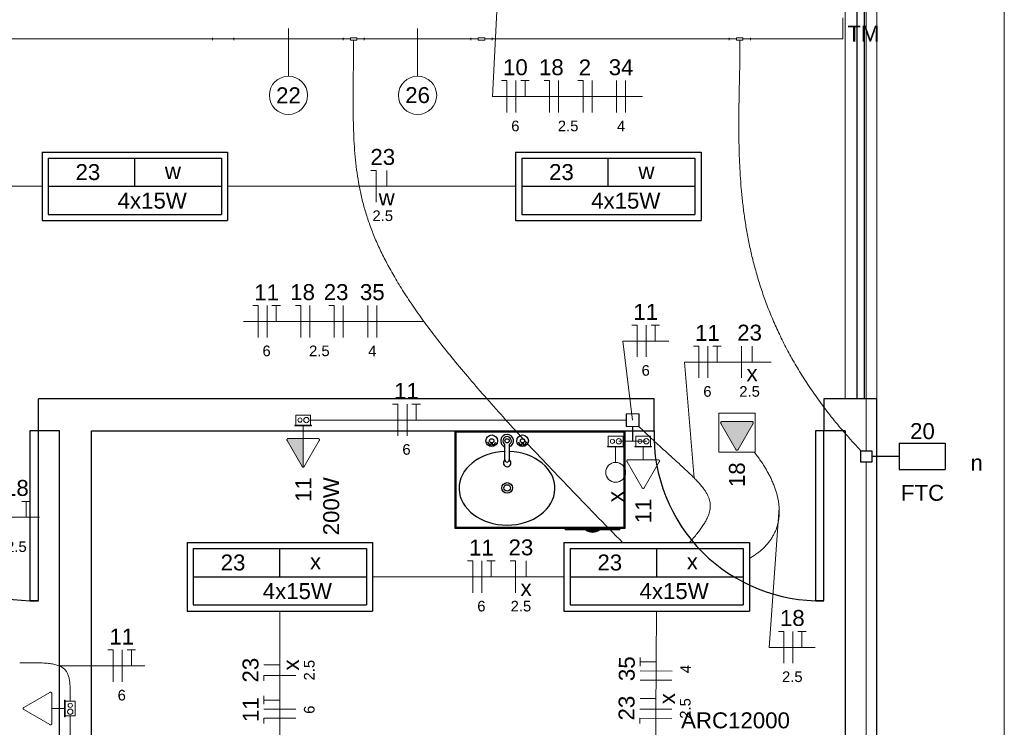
# Model space of a CAD drawing. Header units: millimetres. Extents: x -8 to 220, y -114 to 51.
# Tile 48 of 82: x 55.25 to 59.89, y 25.85 to 29.18. Entities that reach past the tile are written whole.
import ezdxf

# ---------------------------------------------------------------- set-up
doc = ezdxf.new("R2010")
doc.units = ezdxf.units.MM
doc.header["$MEASUREMENT"] = 0
for name, color, linetype, lineweight in [('0.1', 1, 'Continuous', 9), ('02', 2, 'Continuous', 20), ('Conexões - condutos Retangulares', 8, 'Continuous', 5), ('EL-Condutos', 4, 'Continuous', 5), ('EL-Conexões', 9, 'Continuous', 5), ('EL-Fios (Fase 1)', 7, 'Continuous', 5), ('EL-Fios (Fase 2)', 7, 'Continuous', 5), ('EL-Fios (Fase 3)', 7, 'Continuous', 5), ('EL-Fios (Neutro)', 7, 'Continuous', 5), ('EL-Fios (Retorno)', 7, 'Continuous', 5), ('EL-Fios (Terra)', 7, 'Continuous', 5), ('EL-Interruptor', 5, 'Continuous', 5), ('EL-Textos fios', 7, 'Continuous', 5), ('EL-Tomadas', 4, 'Continuous', 5), ('IFC-Caixa de passagem-Contorno', 44, 'Continuous', 5), ('Textos', 7, 'Continuous', 5)]:
    doc.layers.add(name, color=color, linetype=linetype, lineweight=lineweight)
for name, color, linetype in [('1', 1, 'Continuous'), ('AR-SAN', 1, 'Continuous'), ('Arq-parede-alta', 5, 'Continuous'), ('MOBILARIO', 8, 'Continuous'), ('P-SIMBOL', 5, 'Continuous'), ('parede', 5, 'Continuous'), ('porta', 3, 'Continuous')]:
    doc.layers.add(name, color=color, linetype=linetype)
doc.styles.add('Arial', font='arial.ttf')

msp = doc.modelspace()

# ---------------------------------------------------------------- hatches: boundary and pattern name
at = {"layer": 'EL-Tomadas', "linetype": 'Continuous'}
for points in [[(58.6356, 27.1579), (58.7064, 27.2805), (58.7068, 27.2855), (58.7012, 27.2895), (58.5596, 27.2896), (58.5544, 27.2866), (58.5544, 27.2806), (58.6252, 27.1579), (58.6304, 27.1549)], [(56.5871, 27.2097), (56.5871, 27.075), (56.5859, 27.0751), (56.5844, 27.0757), (56.5833, 27.0764), (56.5824, 27.0773), (56.5818, 27.0782), (56.5105, 27.2019), (56.5103, 27.2032), (56.5103, 27.2046), (56.5107, 27.206), (56.5114, 27.2071), (56.5127, 27.2085), (56.5144, 27.2094), (56.5156, 27.2097), (56.5871, 27.2097)]]:
    msp.add_hatch(color=256, dxfattribs=at).paths.add_polyline_path(points)

# ---------------------------------------------------------------- linework, layer by layer
at = {"layer": '0.1', "color": 8}
msp.add_lwpolyline([(42.9598, 50.4719), (42.9598, 36.4967), (35.9598, 36.4967), (35.9598, 34.6967), (59.8898, 34.6967), (59.8896, 21.4966), (39.5098, 21.4966)], dxfattribs=at)
at = {"layer": '02', "color": 8}
for p, q in [((59.1398, 27.3967), (59.1398, 29.3967)), ((59.2898, 27.3967), (59.2898, 29.3967))]:
    msp.add_line(p, q, dxfattribs=at)
at = {"layer": '1', "color": 8}
for centre in [(55.3198, 27.2267), (59.0198, 27.2267)]:
    msp.add_arc(centre, 0.7803, 178.5312, 271.4688, dxfattribs=at)
at = {"layer": 'AR-SAN'}
for p, q in [((57.303, 26.7867), (57.303, 27.2467)), ((57.303, 27.2467), (58.103, 27.2467)), ((57.308, 26.7917), (57.308, 27.2417)), ((57.308, 27.2417), (58.098, 27.2417)), ((58.098, 27.2417), (58.098, 26.7917)), ((58.103, 27.2467), (58.103, 26.7867)), ((58.103, 26.7867), (57.303, 26.7867)), ((58.098, 26.7917), (57.308, 26.7917)), ((57.8221, 26.7797), (57.8221, 26.7867)), ((57.9191, 26.7797), (57.8221, 26.7797)), ((57.9289, 26.7797), (57.9191, 26.7797)), ((57.9721, 26.7797), (57.9289, 26.7797)), ((57.9819, 26.7797), (57.9721, 26.7797)), ((58.0789, 26.7797), (57.9819, 26.7797)), ((58.0789, 26.7797), (58.0789, 26.7867))]:
    msp.add_line(p, q, dxfattribs=at)
for radius, start, end in [(0.0542, 234.6502, 305.3498), (0.0492, 243.956, 296.044)]:
    msp.add_arc((57.9505, 26.824), radius, start, end, dxfattribs=at)
at = {"layer": 'Arq-parede-alta', "color": 8, "ltscale": 0.03}
for points in [[(55.5898, 27.3967), (55.3398, 27.3967)], [(55.4398, 22.8466), (55.4398, 27.2467), (55.3398, 27.2467), (55.3398, 27.3967)], [(58.2398, 27.3967), (55.4398, 27.3967)], [(55.5898, 27.2467), (58.2398, 27.2467), (58.2398, 27.3967)], [(59.2898, 22.6966), (59.2898, 27.3967)], [(55.5898, 22.6966), (55.5898, 27.2467)]]:
    msp.add_lwpolyline(points, dxfattribs=at)
at = {"layer": 'Conexões - condutos Retangulares', "linetype": 'Continuous'}
msp.add_line((59.1284, 29.0901), (59.1284, 29.1901), dxfattribs=at)
at = {"layer": 'Conexões - condutos Retangulares'}
for p, q in [((56.1606, 29.0851), (56.1606, 29.0951)), ((56.2606, 29.0901), (56.1606, 29.0901)), ((56.2606, 29.0851), (56.2606, 29.0951)), ((56.7747, 29.0951), (56.7747, 29.0851)), ((56.8097, 29.0901), (56.7747, 29.0901)), ((56.8397, 29.0951), (56.8097, 29.0951)), ((56.8097, 29.0951), (56.8097, 29.0851)), ((56.8397, 29.0851), (56.8097, 29.0851)), ((56.8397, 29.0951), (56.8397, 29.0851)), ((56.8747, 29.0901), (56.8397, 29.0901)), ((56.8747, 29.0951), (56.8747, 29.0851)), ((57.3771, 29.0951), (57.3771, 29.0851)), ((57.4121, 29.0901), (57.3771, 29.0901)), ((57.4421, 29.0951), (57.4121, 29.0951)), ((57.4121, 29.0951), (57.4121, 29.0851)), ((57.4421, 29.0851), (57.4121, 29.0851)), ((57.4421, 29.0951), (57.4421, 29.0851)), ((57.4771, 29.0901), (57.4421, 29.0901)), ((57.4771, 29.0951), (57.4771, 29.0851)), ((58.5935, 29.0951), (58.5935, 29.0851)), ((58.6285, 29.0901), (58.5935, 29.0901)), ((58.6585, 29.0951), (58.6285, 29.0951)), ((58.6285, 29.0951), (58.6285, 29.0851)), ((58.6585, 29.0851), (58.6285, 29.0851)), ((58.6585, 29.0951), (58.6585, 29.0851)), ((58.6935, 29.0901), (58.6585, 29.0901)), ((58.6935, 29.0951), (58.6935, 29.0851)), ((59.1284, 29.0901), (59.0284, 29.0901))]:
    msp.add_line(p, q, dxfattribs=at)
at = {"layer": 'EL-Condutos', "linetype": 'Continuous'}
for p, q in [((52.4352, 29.0901), (56.1606, 29.0901)), ((56.2606, 29.0901), (56.7747, 29.0901)), ((56.8747, 29.0901), (57.3771, 29.0901)), ((57.4771, 29.0901), (58.5935, 29.0901)), ((58.6935, 29.0901), (59.0284, 29.0901))]:
    msp.add_line(p, q, dxfattribs=at)
for points in [[(59.2397, 27.1513), (59.2397, 27.2689), (59.2397, 27.3792), (59.2397, 27.4828), (59.2397, 27.5802), (59.2397, 27.6718), (59.2397, 27.7582), (59.2397, 27.8399), (59.2397, 27.9173), (59.2397, 27.991), (59.2397, 28.0615), (59.2397, 28.1292), (59.2397, 28.1947), (59.2397, 28.2584), (59.2397, 28.3209), (59.2397, 28.3826), (59.2397, 28.4441), (59.2397, 28.5059), (59.2397, 28.5684), (59.2397, 28.6322), (59.2397, 28.6977), (59.2397, 28.7655), (59.2397, 28.836), (59.2397, 28.9098), (59.2397, 28.9873), (59.2397, 29.0691), (59.2397, 29.1556), (59.2397, 29.2474), (59.2397, 29.3449), (59.2397, 29.4486), (59.2397, 29.5591)], [(58.0931, 26.7193), (57.9624, 26.8523), (57.8409, 26.9776), (57.7284, 27.0956), (57.6243, 27.2067), (57.5286, 27.3114), (57.4407, 27.4101), (57.3604, 27.5032), (57.2872, 27.5912), (57.221, 27.6744), (57.1613, 27.7534), (57.1079, 27.8284), (57.0603, 27.9), (57.0182, 27.9686), (56.9814, 28.0346), (56.9494, 28.0984), (56.9219, 28.1605), (56.8987, 28.2212), (56.8793, 28.2811), (56.8634, 28.3405), (56.8507, 28.3998), (56.8408, 28.4596), (56.8334, 28.5202), (56.8283, 28.582), (56.8249, 28.6455), (56.8231, 28.711), (56.8224, 28.7791), (56.8225, 28.8502), (56.8231, 28.9246), (56.8239, 29.0028), (56.8245, 29.0853)], [(59.2143, 27.152), (59.149, 27.2236), (59.0887, 27.295), (59.0333, 27.3662), (58.9826, 27.4371), (58.9363, 27.5078), (58.8943, 27.5781), (58.8564, 27.6481), (58.8224, 27.7177), (58.792, 27.7869), (58.7651, 27.8557), (58.7415, 27.924), (58.7209, 27.9917), (58.7032, 28.0589), (58.6882, 28.1256), (58.6756, 28.1916), (58.6653, 28.2569), (58.657, 28.3216), (58.6506, 28.3855), (58.6458, 28.4487), (58.6425, 28.5111), (58.6404, 28.5727), (58.6393, 28.6334), (58.6391, 28.6933), (58.6396, 28.7522), (58.6404, 28.8101), (58.6415, 28.8671), (58.6427, 28.923), (58.6437, 28.9779), (58.6443, 29.0317), (58.6443, 29.0843)], [(53.9999, 28.3967), (54.0566, 28.3967), (54.1108, 28.3967), (54.1629, 28.3967), (54.213, 28.3967), (54.2612, 28.3967), (54.3077, 28.3967), (54.3527, 28.3967), (54.3963, 28.3967), (54.4388, 28.3967), (54.4803, 28.3967), (54.5209, 28.3967), (54.5609, 28.3967), (54.6003, 28.3967), (54.6394, 28.3967), (54.6784, 28.3967), (54.7173, 28.3967), (54.7564, 28.3967), (54.7959, 28.3967), (54.8358, 28.3967), (54.8764, 28.3967), (54.9179, 28.3967), (54.9604, 28.3967), (55.004, 28.3967), (55.0491, 28.3967), (55.0956, 28.3967), (55.1438, 28.3967), (55.1938, 28.3967), (55.2459, 28.3967), (55.3002, 28.3967), (55.3568, 28.3967)], [(56.2306, 28.3967), (56.2873, 28.3967), (56.3415, 28.3967), (56.3936, 28.3967), (56.4437, 28.3967), (56.4919, 28.3967), (56.5384, 28.3967), (56.5834, 28.3967), (56.6271, 28.3967), (56.6695, 28.3967), (56.711, 28.3967), (56.7516, 28.3967), (56.7916, 28.3967), (56.831, 28.3967), (56.8701, 28.3967), (56.9091, 28.3967), (56.948, 28.3967), (56.9871, 28.3967), (57.0266, 28.3967), (57.0665, 28.3967), (57.1072, 28.3967), (57.1486, 28.3967), (57.1911, 28.3967), (57.2348, 28.3967), (57.2798, 28.3967), (57.3263, 28.3967), (57.3745, 28.3967), (57.4245, 28.3967), (57.4766, 28.3967), (57.5309, 28.3967), (57.5875, 28.3967)], [(56.6224, 27.2967), (56.6938, 27.2967), (56.7608, 27.2967), (56.8235, 27.2967), (56.8825, 27.2967), (56.9378, 27.2967), (56.99, 27.2967), (57.0393, 27.2967), (57.086, 27.2967), (57.1304, 27.2967), (57.1729, 27.2967), (57.2138, 27.2967), (57.2534, 27.2967), (57.292, 27.2967), (57.33, 27.2967), (57.3676, 27.2967), (57.4052, 27.2967), (57.4431, 27.2967), (57.4816, 27.2967), (57.5211, 27.2967), (57.5618, 27.2967), (57.604, 27.2967), (57.6482, 27.2967), (57.6946, 27.2967), (57.7435, 27.2967), (57.7952, 27.2967), (57.8502, 27.2967), (57.9086, 27.2967), (57.9708, 27.2967), (58.0371, 27.2967), (58.1079, 27.2967)], [(58.1383, 27.2967), (58.1383, 27.2967), (58.1384, 27.2967), (58.1384, 27.2967), (58.1384, 27.2967), (58.1385, 27.2967), (58.1385, 27.2967), (58.1386, 27.2967), (58.1386, 27.2967), (58.1386, 27.2967), (58.1386, 27.2967), (58.1387, 27.2967), (58.1387, 27.2967), (58.1387, 27.2967), (58.1388, 27.2967), (58.1388, 27.2967), (58.1388, 27.2967), (58.1388, 27.2967), (58.1389, 27.2967), (58.1389, 27.2967), (58.1389, 27.2967), (58.1389, 27.2967), (58.139, 27.2967), (58.139, 27.2967), (58.139, 27.2967), (58.1391, 27.2967), (58.1391, 27.2967), (58.1392, 27.2967), (58.1392, 27.2967), (58.1393, 27.2967), (58.1393, 27.2967)], [(58.1688, 27.2666), (58.1999, 27.2365), (58.2297, 27.2082), (58.2581, 27.1818), (58.2851, 27.157), (58.3106, 27.1338), (58.3348, 27.112), (58.3574, 27.0915), (58.3785, 27.0722), (58.3981, 27.054), (58.4162, 27.0368), (58.4326, 27.0204), (58.4474, 27.0048), (58.4606, 26.9898), (58.4721, 26.9753), (58.4819, 26.9613), (58.49, 26.9475), (58.4964, 26.9338), (58.5009, 26.9203), (58.5037, 26.9067), (58.5046, 26.8929), (58.5037, 26.8788), (58.5009, 26.8643), (58.4962, 26.8494), (58.4895, 26.8337), (58.4809, 26.8174), (58.4703, 26.8002), (58.4577, 26.782), (58.443, 26.7627), (58.4263, 26.7422), (58.4074, 26.7205)], [(58.7122, 27.1455), (58.7275, 27.1252), (58.7419, 27.1051), (58.7552, 27.085), (58.7674, 27.0651), (58.7785, 27.0454), (58.7886, 27.0258), (58.7976, 27.0064), (58.8055, 26.9871), (58.8123, 26.9681), (58.818, 26.9493), (58.8226, 26.9308), (58.8261, 26.9125), (58.8284, 26.8945), (58.8297, 26.8768), (58.8297, 26.8593), (58.8287, 26.8423), (58.8265, 26.8255), (58.8231, 26.8091), (58.8186, 26.7931), (58.8129, 26.7774), (58.806, 26.7622), (58.7979, 26.7474), (58.7886, 26.733), (58.7781, 26.7191), (58.7665, 26.7056), (58.7536, 26.6926), (58.7395, 26.6802), (58.7241, 26.6682), (58.7075, 26.6568), (58.6897, 26.6459)], [(59.2397, 27.0979), (59.2397, 26.9027), (59.2396, 26.7197), (59.2396, 26.5481), (59.2396, 26.387), (59.2396, 26.2355), (59.2396, 26.0928), (59.2396, 25.9581), (59.2396, 25.8304), (59.2396, 25.709), (59.2396, 25.5929), (59.2396, 25.4814), (59.2396, 25.3735), (59.2396, 25.2685), (59.2396, 25.1654), (59.2396, 25.0634), (59.2396, 24.9616), (59.2396, 24.8593), (59.2396, 24.7555), (59.2396, 24.6494), (59.2396, 24.5401), (59.2396, 24.4267), (59.2396, 24.3085), (59.2396, 24.1846), (59.2396, 24.0541), (59.2396, 23.9162), (59.2396, 23.7699), (59.2396, 23.6145), (59.2396, 23.4491), (59.2396, 23.2728), (59.2396, 23.0849)], [(56.9135, 26.5592), (56.9494, 26.5592), (56.9842, 26.5592), (57.0178, 26.5592), (57.0504, 26.5592), (57.0821, 26.5592), (57.1128, 26.5592), (57.1428, 26.5592), (57.1721, 26.5592), (57.2007, 26.5592), (57.2289, 26.5592), (57.2566, 26.5592), (57.2839, 26.5592), (57.311, 26.5592), (57.338, 26.5592), (57.3648, 26.5592), (57.3916, 26.5592), (57.4186, 26.5592), (57.4457, 26.5592), (57.473, 26.5592), (57.5007, 26.5592), (57.5289, 26.5592), (57.5575, 26.5592), (57.5868, 26.5592), (57.6168, 26.5592), (57.6475, 26.5592), (57.6792, 26.5592), (57.7117, 26.5592), (57.7454, 26.5592), (57.7801, 26.5592), (57.8161, 26.5592)], [(56.4773, 25.3445), (56.4773, 25.3915), (56.4773, 25.4361), (56.4773, 25.4784), (56.4773, 25.5185), (56.4773, 25.5568), (56.4773, 25.5933), (56.4773, 25.6282), (56.4773, 25.6617), (56.4773, 25.694), (56.4773, 25.7252), (56.4773, 25.7556), (56.4773, 25.7852), (56.4773, 25.8144), (56.4773, 25.8431), (56.4773, 25.8717), (56.4773, 25.9003), (56.4773, 25.9291), (56.4773, 25.9582), (56.4773, 25.9879), (56.4773, 26.0182), (56.4773, 26.0495), (56.4773, 26.0817), (56.4773, 26.1152), (56.4773, 26.1502), (56.4773, 26.1867), (56.4773, 26.2249), (56.4773, 26.2651), (56.4773, 26.3074), (56.4773, 26.3519), (56.4773, 26.3989)], [(58.2513, 26.3989), (58.251, 26.3519), (58.2508, 26.3074), (58.2505, 26.2651), (58.2503, 26.2249), (58.25, 26.1867), (58.2498, 26.1502), (58.2496, 26.1152), (58.2494, 26.0817), (58.2492, 26.0495), (58.249, 26.0182), (58.2489, 25.9879), (58.2487, 25.9582), (58.2485, 25.9291), (58.2483, 25.9003), (58.2481, 25.8717), (58.248, 25.8431), (58.2478, 25.8144), (58.2476, 25.7852), (58.2474, 25.7556), (58.2473, 25.7252), (58.2471, 25.694), (58.2469, 25.6617), (58.2467, 25.6282), (58.2465, 25.5933), (58.2463, 25.5568), (58.246, 25.5185), (58.2458, 25.4784), (58.2455, 25.4361), (58.2453, 25.3915), (58.245, 25.3445)], [(55.49, 25.9743), (55.49, 25.9905), (55.49, 26.0057), (55.4898, 26.0199), (55.4894, 26.0332), (55.4887, 26.0457), (55.4878, 26.0573), (55.4865, 26.0681), (55.4849, 26.0781), (55.4828, 26.0873), (55.4802, 26.0958), (55.4771, 26.1036), (55.4735, 26.1107), (55.4691, 26.1172), (55.4641, 26.123), (55.4584, 26.1282), (55.4519, 26.1329), (55.4446, 26.137), (55.4364, 26.1406), (55.4272, 26.1438), (55.4171, 26.1464), (55.406, 26.1487), (55.3938, 26.1505), (55.3804, 26.152), (55.366, 26.1531), (55.3502, 26.1539), (55.3332, 26.1544), (55.3149, 26.1547), (55.2953, 26.1547), (55.2742, 26.1546), (55.2516, 26.1542)], [(55.4898, 25.9039), (55.4898, 25.8229), (55.4898, 25.7471), (55.4898, 25.6759), (55.4898, 25.6091), (55.4898, 25.5463), (55.4898, 25.4871), (55.4898, 25.4311), (55.4898, 25.3781), (55.4898, 25.3277), (55.4898, 25.2795), (55.4898, 25.2331), (55.4898, 25.1882), (55.4898, 25.1445), (55.4898, 25.1015), (55.4898, 25.059), (55.4898, 25.0165), (55.4898, 24.9737), (55.4898, 24.9303), (55.4898, 24.8859), (55.4898, 24.8401), (55.4898, 24.7926), (55.4898, 24.7431), (55.4898, 24.6911), (55.4898, 24.6363), (55.4898, 24.5784), (55.4898, 24.517), (55.4898, 24.4517), (55.4898, 24.3822), (55.4898, 24.3081), (55.4898, 24.2292)]]:
    msp.add_spline(points, degree=3, dxfattribs=at)
at = {"layer": 'EL-Conexões'}
for p, q in [((58.1383, 27.2667), (58.1383, 27.1967)), ((58.1393, 27.2667), (58.1393, 27.1967)), ((58.1383, 27.1967), (58.074, 27.1967)), ((58.1393, 27.1967), (58.2036, 27.1967))]:
    msp.add_line(p, q, dxfattribs=at)
for points in [[(58.1683, 27.3267), (58.1683, 27.2667), (58.1083, 27.2667), (58.1083, 27.3267), (58.1683, 27.3267)], [(58.1693, 27.3267), (58.1693, 27.2667), (58.1093, 27.2667), (58.1093, 27.3267), (58.1693, 27.3267)]]:
    msp.add_lwpolyline(points, dxfattribs=at)
at = {"layer": 'EL-Fios (Fase 1)'}
for p, q in [((57.79, 28.7441), (57.79, 28.8941)), ((56.6181, 27.6856), (56.6181, 27.8356)), ((56.7761, 27.6856), (56.7761, 27.8356)), ((56.8913, 27.6856), (56.8913, 27.8356)), ((58.6518, 27.4947), (58.6518, 27.6447)), ((58.8936, 26.1519), (58.8936, 26.3019)), ((58.3244, 26.0722), (58.1744, 26.0731)), ((58.3235, 25.9356), (58.1735, 25.9365))]:
    msp.add_line(p, q, dxfattribs=at)
at = {"layer": 'EL-Fios (Fase 2)'}
for p, q in [((57.5891, 28.7441), (57.5891, 28.8941)), ((57.948, 28.7441), (57.948, 28.8941)), ((58.0632, 28.7441), (58.0632, 28.8941)), ((56.4172, 27.6856), (56.4172, 27.8356)), ((58.2031, 27.5936), (58.2031, 27.7436)), ((58.4938, 27.4947), (58.4938, 27.6447)), ((57.0761, 27.2217), (57.0761, 27.3717)), ((57.4291, 26.4842), (57.4291, 26.6342)), ((55.7349, 26.0653), (55.7349, 26.2153)), ((56.5523, 25.936), (56.4023, 25.936))]:
    msp.add_line(p, q, dxfattribs=at)
at = {"layer": 'EL-Fios (Fase 3)'}
for p, q in [((58.1061, 28.7441), (58.1061, 28.8941)), ((56.9342, 27.6856), (56.9342, 27.8356)), ((58.3246, 26.115), (58.1746, 26.1159))]:
    msp.add_line(p, q, dxfattribs=at)
at = {"layer": 'EL-Fios (Neutro)'}
for p, q in [((57.5213, 28.8941), (57.5463, 28.8941)), ((57.5463, 28.7441), (57.5463, 28.8941)), ((57.7222, 28.8941), (57.7472, 28.8941)), ((57.7472, 28.7441), (57.7472, 28.8941)), ((57.8802, 28.8941), (57.9052, 28.8941)), ((57.9052, 28.7441), (57.9052, 28.8941)), ((56.9055, 28.4717), (56.9305, 28.4717)), ((56.9305, 28.3217), (56.9305, 28.4717)), ((56.3494, 27.8356), (56.3744, 27.8356)), ((56.3744, 27.6856), (56.3744, 27.8356)), ((56.5502, 27.8356), (56.5752, 27.8356)), ((56.5752, 27.6856), (56.5752, 27.8356)), ((56.7083, 27.8356), (56.7333, 27.8356)), ((56.7333, 27.6856), (56.7333, 27.8356)), ((58.1352, 27.7436), (58.1602, 27.7436)), ((58.1602, 27.5936), (58.1602, 27.7436)), ((58.4259, 27.6447), (58.4509, 27.6447)), ((58.4509, 27.4947), (58.4509, 27.6447)), ((57.0082, 27.3717), (57.0332, 27.3717)), ((57.0332, 27.2217), (57.0332, 27.3717)), ((57.3612, 26.6342), (57.3862, 26.6342)), ((57.3862, 26.4842), (57.3862, 26.6342)), ((57.5621, 26.6342), (57.5871, 26.6342)), ((57.5871, 26.4842), (57.5871, 26.6342)), ((58.8258, 26.3019), (58.8508, 26.3019)), ((58.8508, 26.1519), (58.8508, 26.3019)), ((55.6671, 26.2153), (55.6921, 26.2153)), ((55.6921, 26.0653), (55.6921, 26.2153)), ((56.5523, 26.094), (56.4023, 26.094)), ((56.4023, 26.069), (56.4023, 26.094)), ((56.5523, 25.8932), (56.4023, 25.8932)), ((56.4023, 25.8682), (56.4023, 25.8932)), ((58.1731, 25.8686), (58.1733, 25.8936)), ((58.3233, 25.8927), (58.1733, 25.8936))]:
    msp.add_line(p, q, dxfattribs=at)
at = {"layer": 'EL-Fios (Retorno)'}
for p, q in [((56.9805, 28.3967), (56.9805, 28.4717)), ((58.7018, 27.5697), (58.7018, 27.6447)), ((57.6371, 26.5592), (57.6371, 26.6342)), ((56.4773, 26.144), (56.4023, 26.144)), ((58.2488, 25.986), (58.1738, 25.9865))]:
    msp.add_line(p, q, dxfattribs=at)
at = {"layer": 'EL-Fios (Terra)'}
for points in [[(57.632, 28.8191), (57.632, 28.8941), (57.612, 28.8941), (57.652, 28.8941)], [(56.4601, 27.7606), (56.4601, 27.8356), (56.4401, 27.8356), (56.4801, 27.8356)], [(58.2459, 27.6686), (58.2459, 27.7436), (58.2259, 27.7436), (58.2659, 27.7436)], [(58.5367, 27.5697), (58.5367, 27.6447), (58.5167, 27.6447), (58.5567, 27.6447)], [(57.1189, 27.2967), (57.1189, 27.3717), (57.0989, 27.3717), (57.1389, 27.3717)], [(55.2815, 26.839), (55.2815, 26.914), (55.2615, 26.914), (55.3015, 26.914)], [(57.4719, 26.5592), (57.4719, 26.6342), (57.4519, 26.6342), (57.4919, 26.6342)], [(58.9365, 26.2269), (58.9365, 26.3019), (58.9165, 26.3019), (58.9565, 26.3019)], [(55.7778, 26.1403), (55.7778, 26.2153), (55.7578, 26.2153), (55.7978, 26.2153)], [(58.2499, 26.1583), (58.1749, 26.1588), (58.1748, 26.1388), (58.175, 26.1788)], [(56.4773, 25.9789), (56.4023, 25.9789), (56.4023, 25.9589), (56.4023, 25.9989)]]:
    msp.add_lwpolyline(points, dxfattribs=at)
at = {"layer": 'EL-Interruptor'}
msp.add_line((58.059, 27.0974), (58.059, 27.1699), dxfattribs=at)
msp.add_circle((58.059, 27.0505), 0.0469, dxfattribs=at)
at = {"layer": 'EL-Textos fios'}
for p, q in [((57.5248, 29.7242), (57.4784, 28.8191)), ((56.5177, 29.1401), (56.5177, 28.9151)), ((57.1259, 29.1401), (57.1259, 28.9151)), ((57.4784, 28.8191), (58.1858, 28.8191)), ((56.3065, 27.7606), (57.0139, 27.7606)), ((57.1561, 27.7606), (57.0139, 27.7606)), ((58.1388, 27.2967), (58.0924, 27.6686)), ((58.0924, 27.6686), (58.3088, 27.6686)), ((58.4295, 27.0235), (58.3831, 27.5697)), ((58.3831, 27.5697), (58.791, 27.5697)), ((58.8294, 26.8831), (58.7829, 26.2269)), ((55.1279, 26.839), (55.3443, 26.839)), ((58.7829, 26.2269), (58.9994, 26.2269)), ((55.4372, 26.1403), (55.6242, 26.1403)), ((55.6242, 26.1403), (55.8406, 26.1403))]:
    msp.add_line(p, q, dxfattribs=at)
for centre in [(56.5177, 28.8251), (57.1259, 28.8251)]:
    msp.add_circle(centre, 0.09, dxfattribs=at)
at = {"layer": 'EL-Tomadas'}
for p, q in [((58.6252, 27.1579), (58.5544, 27.2806)), ((58.5596, 27.2896), (58.7012, 27.2895)), ((58.7064, 27.2805), (58.6356, 27.1579)), ((56.5871, 27.2096), (56.5871, 27.2699)), ((56.5819, 27.078), (56.5111, 27.2007)), ((56.5163, 27.2097), (56.6579, 27.2096)), ((56.5871, 27.2097), (56.5871, 27.075)), ((56.6631, 27.2006), (56.5923, 27.078)), ((58.1886, 27.1096), (58.1886, 27.1699)), ((58.1834, 26.978), (58.1126, 27.1007)), ((58.1178, 27.1097), (58.2594, 27.1096)), ((58.2646, 27.1006), (58.1938, 26.978)), ((55.2711, 25.9443), (55.3938, 26.0151)), ((55.4028, 26.0099), (55.4027, 25.8683)), ((55.3937, 25.8631), (55.2711, 25.9339)), ((55.4027, 25.9391), (55.463, 25.9391))]:
    msp.add_line(p, q, dxfattribs=at)
for points in [[(58.7164, 27.1449), (58.7164, 27.3295), (58.5444, 27.3295), (58.5444, 27.1449), (58.7164, 27.1449)], [(58.5596, 27.2896), (58.5589, 27.2895), (58.5582, 27.2894), (58.5575, 27.2892), (58.5569, 27.2889), (58.5563, 27.2886), (58.5557, 27.2882), (58.5552, 27.2877), (58.5548, 27.2871), (58.5544, 27.2866), (58.5541, 27.2859), (58.5538, 27.2853), (58.5537, 27.2846), (58.5536, 27.2839), (58.5536, 27.2832), (58.5537, 27.2825), (58.5538, 27.2818), (58.5541, 27.2812), (58.5544, 27.2806)], [(58.7064, 27.2805), (58.7067, 27.2811), (58.7069, 27.2818), (58.7071, 27.2825), (58.7072, 27.2831), (58.7072, 27.2838), (58.7071, 27.2845), (58.7069, 27.2852), (58.7067, 27.2859), (58.7064, 27.2865), (58.706, 27.2871), (58.7056, 27.2876), (58.705, 27.2881), (58.7045, 27.2885), (58.7039, 27.2889), (58.7032, 27.2891), (58.7026, 27.2893), (58.7019, 27.2895), (58.7012, 27.2895)], [(56.5163, 27.2097), (56.5156, 27.2096), (56.5149, 27.2095), (56.5142, 27.2093), (56.5136, 27.209), (56.513, 27.2087), (56.5124, 27.2083), (56.5119, 27.2078), (56.5115, 27.2073), (56.5111, 27.2067), (56.5108, 27.2061), (56.5105, 27.2054), (56.5104, 27.2047), (56.5103, 27.204), (56.5103, 27.2033), (56.5104, 27.2026), (56.5105, 27.202), (56.5108, 27.2013), (56.5111, 27.2007)], [(56.6631, 27.2006), (56.6634, 27.2012), (56.6636, 27.2019), (56.6638, 27.2026), (56.6639, 27.2033), (56.6639, 27.204), (56.6638, 27.2047), (56.6636, 27.2053), (56.6634, 27.206), (56.6631, 27.2066), (56.6627, 27.2072), (56.6623, 27.2077), (56.6617, 27.2082), (56.6612, 27.2086), (56.6606, 27.209), (56.6599, 27.2093), (56.6593, 27.2095), (56.6586, 27.2096), (56.6579, 27.2096)], [(58.6252, 27.1579), (58.6256, 27.1573), (58.626, 27.1567), (58.6265, 27.1563), (58.6271, 27.1559), (58.6277, 27.1555), (58.6283, 27.1552), (58.629, 27.155), (58.6297, 27.1549), (58.6304, 27.1549), (58.6311, 27.1549), (58.6318, 27.155), (58.6325, 27.1552), (58.6331, 27.1555), (58.6337, 27.1559), (58.6343, 27.1563), (58.6348, 27.1567), (58.6352, 27.1573), (58.6356, 27.1579)], [(58.1178, 27.1097), (58.1171, 27.1096), (58.1164, 27.1095), (58.1157, 27.1093), (58.1151, 27.109), (58.1145, 27.1087), (58.1139, 27.1083), (58.1134, 27.1078), (58.113, 27.1073), (58.1126, 27.1067), (58.1123, 27.1061), (58.112, 27.1054), (58.1119, 27.1047), (58.1118, 27.104), (58.1118, 27.1033), (58.1119, 27.1026), (58.112, 27.102), (58.1123, 27.1013), (58.1126, 27.1007)], [(58.2646, 27.1006), (58.2649, 27.1012), (58.2651, 27.1019), (58.2653, 27.1026), (58.2654, 27.1033), (58.2654, 27.104), (58.2653, 27.1047), (58.2651, 27.1053), (58.2649, 27.106), (58.2646, 27.1066), (58.2642, 27.1072), (58.2638, 27.1077), (58.2633, 27.1082), (58.2627, 27.1086), (58.2621, 27.109), (58.2614, 27.1093), (58.2608, 27.1095), (58.2601, 27.1096), (58.2594, 27.1096)], [(56.5819, 27.078), (56.5823, 27.0774), (56.5827, 27.0769), (56.5832, 27.0764), (56.5838, 27.076), (56.5844, 27.0756), (56.585, 27.0754), (56.5857, 27.0752), (56.5864, 27.075), (56.5871, 27.075), (56.5878, 27.075), (56.5885, 27.0752), (56.5891, 27.0754), (56.5898, 27.0756), (56.5904, 27.076), (56.591, 27.0764), (56.5915, 27.0769), (56.5919, 27.0774), (56.5923, 27.078)], [(58.1834, 26.978), (58.1838, 26.9774), (58.1842, 26.9769), (58.1847, 26.9764), (58.1853, 26.976), (58.1859, 26.9756), (58.1866, 26.9754), (58.1872, 26.9752), (58.1879, 26.975), (58.1886, 26.975), (58.1893, 26.975), (58.19, 26.9752), (58.1907, 26.9754), (58.1913, 26.9756), (58.1919, 26.976), (58.1925, 26.9764), (58.193, 26.9769), (58.1934, 26.9774), (58.1938, 26.978)], [(55.4028, 26.0099), (55.4027, 26.0106), (55.4026, 26.0113), (55.4024, 26.012), (55.4021, 26.0126), (55.4018, 26.0132), (55.4014, 26.0138), (55.4009, 26.0143), (55.4003, 26.0148), (55.3998, 26.0151), (55.3991, 26.0155), (55.3985, 26.0157), (55.3978, 26.0159), (55.3971, 26.0159), (55.3964, 26.0159), (55.3957, 26.0159), (55.395, 26.0157), (55.3944, 26.0155), (55.3938, 26.0151)], [(55.2711, 25.9443), (55.2705, 25.9439), (55.2699, 25.9435), (55.2695, 25.943), (55.2691, 25.9424), (55.2687, 25.9418), (55.2684, 25.9412), (55.2682, 25.9405), (55.2681, 25.9398), (55.2681, 25.9391), (55.2681, 25.9384), (55.2682, 25.9377), (55.2684, 25.9371), (55.2687, 25.9364), (55.2691, 25.9358), (55.2695, 25.9353), (55.2699, 25.9347), (55.2705, 25.9343), (55.2711, 25.9339)], [(55.3937, 25.8631), (55.3943, 25.8628), (55.395, 25.8626), (55.3956, 25.8624), (55.3963, 25.8623), (55.397, 25.8623), (55.3977, 25.8624), (55.3984, 25.8626), (55.3991, 25.8628), (55.3997, 25.8631), (55.4003, 25.8635), (55.4008, 25.8639), (55.4013, 25.8645), (55.4017, 25.865), (55.4021, 25.8656), (55.4023, 25.8663), (55.4025, 25.8669), (55.4026, 25.8676), (55.4027, 25.8683)]]:
    msp.add_lwpolyline(points, dxfattribs=at)
at = {"layer": 'IFC-Caixa de passagem-Contorno'}
for p, q in [((56.5521, 27.2729), (56.5521, 27.3204)), ((56.5521, 27.3204), (56.6221, 27.3204)), ((56.6221, 27.2729), (56.6221, 27.3204)), ((56.5481, 27.2729), (56.6261, 27.2729)), ((56.5481, 27.2699), (56.5481, 27.2729)), ((56.6261, 27.2699), (56.6261, 27.2729)), ((56.5481, 27.2699), (56.6261, 27.2699)), ((58.024, 27.1729), (58.024, 27.2204)), ((58.024, 27.2204), (58.094, 27.2204)), ((58.094, 27.1729), (58.094, 27.2204)), ((58.1536, 27.1729), (58.1536, 27.2204)), ((58.1536, 27.2204), (58.2236, 27.2204)), ((58.2236, 27.1729), (58.2236, 27.2204)), ((58.02, 27.1729), (58.098, 27.1729)), ((58.02, 27.1699), (58.02, 27.1729)), ((58.02, 27.1699), (58.098, 27.1699)), ((58.098, 27.1699), (58.098, 27.1729)), ((58.1496, 27.1729), (58.2276, 27.1729)), ((58.1496, 27.1699), (58.1496, 27.1729)), ((58.1496, 27.1699), (58.2276, 27.1699)), ((58.2276, 27.1699), (58.2276, 27.1729)), ((55.463, 25.9781), (55.463, 25.9001)), ((55.463, 25.9781), (55.466, 25.9781)), ((55.466, 25.9781), (55.466, 25.9001)), ((55.466, 25.9741), (55.5135, 25.9741)), ((55.5135, 25.9741), (55.5135, 25.9041)), ((55.463, 25.9001), (55.466, 25.9001)), ((55.466, 25.9041), (55.5135, 25.9041))]:
    msp.add_line(p, q, dxfattribs=at)
for centre, radius in [((56.5721, 27.2967), 0.00995), ((56.6021, 27.2967), 0.0125), ((58.044, 27.1967), 0.00995), ((58.074, 27.1967), 0.0125), ((58.1736, 27.1967), 0.00995), ((58.2036, 27.1967), 0.0125), ((55.4898, 25.9241), 0.0125), ((55.4898, 25.9541), 0.00995)]:
    msp.add_circle(centre, radius, dxfattribs=at)
at = {"layer": 'MOBILARIO', "color": 1, "linetype": 'Continuous'}
for p, q in [((57.4727, 27.1895), (57.4727, 27.184)), ((57.4727, 27.1895), (57.4727, 27.184)), ((57.4777, 27.1894), (57.4777, 27.184)), ((57.4777, 27.1894), (57.4777, 27.184)), ((57.5377, 27.109), (57.5377, 27.1818)), ((57.5377, 27.109), (57.5377, 27.1818)), ((57.5577, 27.1818), (57.5577, 27.109)), ((57.5577, 27.1818), (57.5577, 27.109)), ((57.6177, 27.1895), (57.6177, 27.184)), ((57.6177, 27.1895), (57.6177, 27.184)), ((57.6227, 27.1894), (57.6227, 27.184)), ((57.6227, 27.1894), (57.6227, 27.184))]:
    msp.add_line(p, q, dxfattribs=at)
for centre, radius in [((57.4752, 27.199), 0.0275), ((57.4752, 27.199), 0.0275), ((57.6202, 27.199), 0.0275), ((57.6202, 27.199), 0.0275), ((57.4752, 27.199), 0.01), ((57.4752, 27.199), 0.01), ((57.4752, 27.179), 0.00559), ((57.4752, 27.179), 0.00559), ((57.5477, 27.199), 0.01), ((57.5477, 27.199), 0.01), ((57.6202, 27.199), 0.01), ((57.6202, 27.199), 0.01), ((57.6202, 27.179), 0.00559), ((57.6202, 27.179), 0.00559), ((57.5479, 26.9773), 0.025), ((57.5479, 26.9773), 0.015)]:
    msp.add_circle(centre, radius, dxfattribs=at)
for centre, radius, start, end in [((57.5477, 27.199), 0.03, 289.6397, 250.3486), ((57.5477, 27.199), 0.03, 289.6397, 250.3486), ((57.4752, 27.199), 0.02, 195.7907, 254.7593), ((57.4752, 27.199), 0.02, 195.7907, 254.7593), ((57.4752, 27.199), 0.02, 285.9211, 343.5587), ((57.4752, 27.199), 0.02, 285.9211, 343.5587), ((57.5477, 27.199), 0.02, 300.2446, 239.6569), ((57.5477, 27.199), 0.02, 300.2446, 239.6569), ((57.6202, 27.199), 0.02, 195.9116, 253.88), ((57.6202, 27.199), 0.02, 195.9116, 253.88), ((57.6202, 27.199), 0.02, 286.0953, 343.7658), ((57.6202, 27.199), 0.02, 286.0953, 343.7658), ((57.548, 27.0944), 0.0175, 125.7967, 56.1346), ((57.548, 27.0944), 0.0175, 125.7967, 56.1346), ((57.5477, 27.109), 0.01, 180, 0), ((57.5477, 27.109), 0.01, 180, 0)]:
    msp.add_arc(centre, radius, start, end, dxfattribs=at)
at = {"layer": 'MOBILARIO', "linetype": 'Continuous'}
msp.add_ellipse((57.5475, 26.9757), major_axis=(-0.2257, 0), ratio=0.76869, start_param=4.755602, end_param=10.950133, dxfattribs=at)
at = {"layer": 'P-SIMBOL'}
for p, q in [((55.3569, 28.558), (56.2305, 28.558)), ((55.3569, 28.558), (55.3569, 28.2355)), ((55.3857, 28.5292), (56.2017, 28.5292)), ((55.3857, 28.5292), (55.3857, 28.2642)), ((55.7937, 28.3967), (55.7937, 28.5292)), ((56.2017, 28.5292), (56.2017, 28.2642)), ((56.2305, 28.558), (56.2305, 28.2355)), ((57.5877, 28.558), (58.4612, 28.558)), ((57.5877, 28.558), (57.5877, 28.2355)), ((57.6164, 28.5292), (58.4325, 28.5292)), ((57.6164, 28.5292), (57.6164, 28.2642)), ((58.0245, 28.3967), (58.0245, 28.5292)), ((58.4325, 28.5292), (58.4325, 28.2642)), ((58.4612, 28.558), (58.4612, 28.2355)), ((55.3857, 28.3967), (56.2017, 28.3967)), ((57.6164, 28.3967), (58.4325, 28.3967)), ((55.3857, 28.2642), (56.2017, 28.2642)), ((57.6164, 28.2642), (58.4325, 28.2642)), ((55.3569, 28.2355), (56.2305, 28.2355)), ((57.5877, 28.2355), (58.4612, 28.2355)), ((59.3947, 27.1873), (59.6112, 27.1873)), ((59.3947, 27.1873), (59.6112, 27.1873)), ((59.3947, 27.1873), (59.3947, 27.0642)), ((59.3947, 27.1873), (59.3947, 27.0642)), ((59.6112, 27.1873), (59.6112, 27.0642)), ((59.6112, 27.1873), (59.6112, 27.0642)), ((59.2132, 27.1522), (59.2662, 27.1522)), ((59.2132, 27.0992), (59.2132, 27.1522)), ((59.2662, 27.1522), (59.2662, 27.0992)), ((59.2662, 27.0992), (59.2132, 27.0992)), ((59.3947, 27.1257), (59.2662, 27.1257)), ((59.3947, 27.0642), (59.6112, 27.0642)), ((59.3947, 27.0642), (59.6112, 27.0642)), ((56.0405, 26.7205), (56.9141, 26.7205)), ((56.0405, 26.7205), (56.0405, 26.398)), ((56.9141, 26.7205), (56.9141, 26.398)), ((57.8155, 26.7205), (58.6891, 26.7205)), ((57.8155, 26.7205), (57.8155, 26.398)), ((58.6891, 26.7205), (58.6891, 26.398)), ((56.0693, 26.6917), (56.8853, 26.6917)), ((56.0693, 26.6917), (56.0693, 26.4267)), ((56.4773, 26.5592), (56.4773, 26.6917)), ((56.8853, 26.6917), (56.8853, 26.4267)), ((57.8443, 26.6917), (58.6603, 26.6917)), ((57.8443, 26.6917), (57.8443, 26.4267)), ((58.2523, 26.5592), (58.2523, 26.6917)), ((58.6603, 26.6917), (58.6603, 26.4267)), ((56.0693, 26.5592), (56.8853, 26.5592)), ((57.8443, 26.5592), (58.6603, 26.5592)), ((56.0405, 26.398), (56.9141, 26.398)), ((56.0693, 26.4267), (56.8853, 26.4267)), ((57.8155, 26.398), (58.6891, 26.398)), ((57.8443, 26.4267), (58.6603, 26.4267))]:
    msp.add_line(p, q, dxfattribs=at)
at = {"layer": 'parede', "color": 8}
for p, q in [((59.2898, 27.3967), (59.0398, 27.3967)), ((59.0398, 27.3967), (59.0398, 27.2467)), ((59.1398, 27.2467), (59.0398, 27.2467))]:
    msp.add_line(p, q, dxfattribs=at)
msp.add_lwpolyline([(59.1398, 27.2467), (59.1398, 24.4967)], dxfattribs=at)
at = {"layer": 'porta', "color": 8}
for p, q in [((59.1948, 29.3967), (59.1948, 27.3967)), ((59.2298, 29.3967), (59.2298, 27.3967))]:
    msp.add_line(p, q, dxfattribs=at)
for points in [[(55.3398, 26.4467), (55.3398, 27.2467), (55.2998, 27.2467), (55.2998, 26.4467)], [(59.0398, 26.4467), (59.0398, 27.2467), (58.9998, 27.2467), (58.9998, 26.4467)]]:
    msp.add_lwpolyline(points, close=True, dxfattribs=at)

# ---------------------------------------------------------------- texts
at = {"layer": 'EL-Textos fios', "attachment_point": 8, "line_spacing_factor": 0.6, "style": 'Arial'}
for s, insert, char_height, width in [('10', (57.5866, 28.9188), 0.075, 0.233003), ('18', (57.7561, 28.9188), 0.075, 0.233003), ('2', (57.9141, 28.9188), 0.075, 0.116502), ('34', (58.0847, 28.9188), 0.075, 0.233003), ('22', (56.5177, 28.7876), 0.075, 0.233003), ('26', (57.1259, 28.7876), 0.075, 0.233003), ('6', (57.5866, 28.6551), 0.05, 0.077668), ('2.5', (57.8351, 28.6551), 0.05, 0.194131), ('4', (58.0847, 28.6551), 0.05, 0.077668), ('11', (56.4147, 27.8603), 0.075, 0.233003), ('18', (56.5842, 27.8603), 0.075, 0.233003), ('23', (56.7422, 27.8603), 0.075, 0.233003), ('35', (56.9127, 27.8603), 0.075, 0.233003), ('11', (58.2006, 27.7683), 0.075, 0.233003), ('11', (58.4913, 27.6695), 0.075, 0.233003), ('23', (58.6899, 27.6695), 0.075, 0.233003), ('6', (56.4147, 27.5966), 0.05, 0.077668), ('2.5', (56.6632, 27.5966), 0.05, 0.194131), ('4', (56.9127, 27.5966), 0.05, 0.077668), ('6', (58.2006, 27.5046), 0.05, 0.077668), ('x', (58.7018, 27.4797), 0.075, 0.10484), ('6', (58.4913, 27.4057), 0.05, 0.077668), ('2.5', (58.6899, 27.4057), 0.05, 0.194131), ('18', (55.2361, 26.9387), 0.075, 0.233003), ('2.5', (55.2361, 26.675), 0.05, 0.194131), ('18', (58.8911, 26.3267), 0.075, 0.233003), ('11', (55.7324, 26.2401), 0.075, 0.233003), ('2.5', (58.8911, 26.0629), 0.05, 0.194131), ('6', (55.7324, 25.9763), 0.05, 0.077668)]:
    msp.add_mtext(s, dxfattribs=dict(at, insert=insert, char_height=char_height, width=width))
for s, insert, char_height, width, rotation in [('23', (56.9619, 28.4965), 0.075, 0.233003, 0.0008), ('w', (56.9805, 28.3067), 0.075, 0.151372, 0.0008), ('2.5', (56.9619, 28.2327), 0.05, 0.194131, 0.0008), ('11', (57.0736, 27.3965), 0.075, 0.233003, 0.0008), ('6', (57.0736, 27.1327), 0.05, 0.077668, 0.0008), ('11', (57.4266, 26.659), 0.075, 0.233003, 0.0008), ('23', (57.6127, 26.659), 0.075, 0.233003, 0.0008), ('x', (57.6371, 26.4692), 0.075, 0.10484, 0.0008), ('6', (57.4266, 26.3952), 0.05, 0.077668, 0.0008), ('2.5', (57.6127, 26.3952), 0.05, 0.194131, 0.0008), ('23', (56.3775, 26.1196), 0.075, 0.233003, 90.0002), ('x', (56.5673, 26.144), 0.075, 0.10484, 90.0002), ('2.5', (56.6413, 26.1196), 0.05, 0.194131, 90.0002), ('35', (58.1499, 26.1261), 0.075, 0.233003, 89.6564), ('4', (58.4137, 26.1245), 0.05, 0.077668, 89.6564), ('11', (56.3775, 25.9335), 0.075, 0.233003, 90.0002), ('23', (58.1488, 25.9408), 0.075, 0.233003, 89.6564), ('x', (58.3388, 25.9855), 0.075, 0.10484, 89.6564), ('2.5', (58.4126, 25.9392), 0.05, 0.194131, 89.6564), ('6', (56.6413, 25.9335), 0.05, 0.077668, 90.0002)]:
    msp.add_mtext(s, dxfattribs=dict(at, insert=insert, char_height=char_height, width=width, rotation=rotation))
at = {"layer": 'Textos', "char_height": 0.075, "line_spacing_factor": 0.6, "style": 'Arial'}
for s, insert, width, attachment_point in [('TM', (59.1507, 29.0783), 0.30263, 7), ('23', (55.5147, 28.4253), 0.233003, 7), ('23', (57.7454, 28.4253), 0.233003, 7), ('w', (55.9355, 28.431), 0.151372, 7), ('w', (58.1662, 28.431), 0.151372, 7), ('4x15W', (55.7129, 28.2906), 0.652134, 7), ('4x15W', (57.9436, 28.2906), 0.652134, 7), ('20', (59.5042, 27.2061), 0.233003, 8), ('n', (59.7598, 27.0578), 0.116502, 8), ('FTC', (59.5046, 26.9157), 0.40747, 8), ('23', (56.1982, 26.5878), 0.233003, 7), ('x', (56.619, 26.5935), 0.10484, 7), ('23', (57.9732, 26.5878), 0.233003, 7), ('x', (58.394, 26.5935), 0.10484, 7), ('4x15W', (56.3965, 26.4531), 0.652134, 7), ('4x15W', (58.1715, 26.4531), 0.652134, 7), ('ARC12000', (58.8799, 25.8449), 1.025076, 9)]:
    msp.add_mtext(s, dxfattribs=dict(at, insert=insert, width=width, attachment_point=attachment_point))
at = {"layer": 'Textos', "char_height": 0.075, "attachment_point": 9, "rotation": 90.0002, "line_spacing_factor": 0.6, "style": 'Arial'}
for s, insert, width in [('18', (58.6688, 27.0976), 0.233003), ('11', (56.6255, 27.0277), 0.233003), ('200W', (56.7575, 27.0277), 0.547294), ('x', (58.097, 26.9624), 0.10484), ('11', (58.2267, 26.9275), 0.233003)]:
    msp.add_mtext(s, dxfattribs=dict(at, insert=insert, width=width))

doc.saveas('drawing.dxf')
